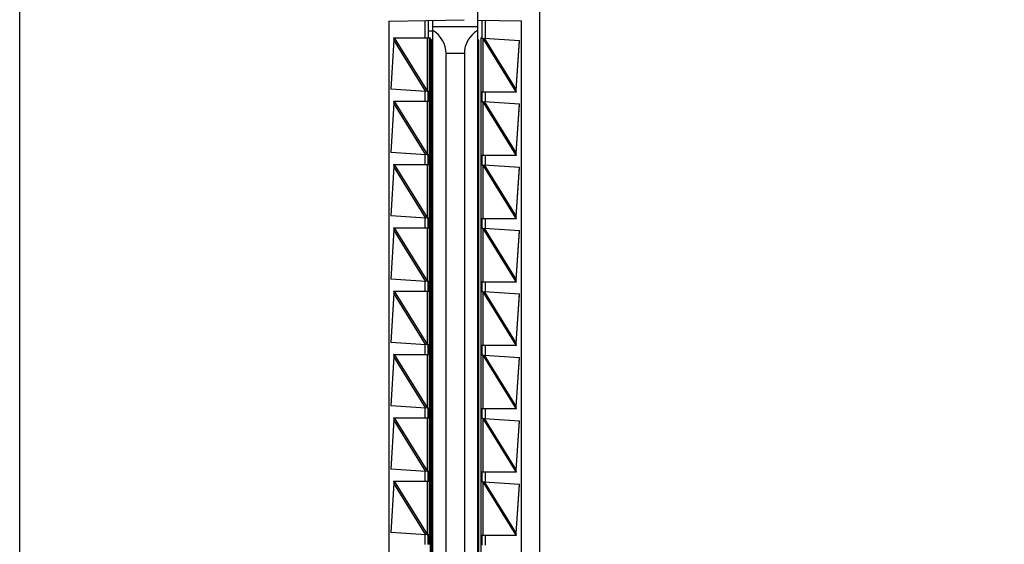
# Model space of a CAD drawing. Header units: inches. Extents: x 0 to 22, y 0 to 17.
# Tile 17 of 21: x 16.1 to 17.6, y 10 to 10.8. Entities that reach past the tile are written whole.
import ezdxf

# ---------------------------------------------------------------- set-up
doc = ezdxf.new("R2010")
doc.units = ezdxf.units.IN
doc.header["$LTSCALE"] = 1.21
doc.header["$MEASUREMENT"] = 0
doc.layers.get('0').update_dxf_attribs({"linetype": 'CONTINUOUS'})
doc.layers.add('DIMENSIONS', color=7, linetype='CONTINUOUS')
doc.styles.get("Standard").update_dxf_attribs({"font": 'txt', "width": 0.8})
doc.dimstyles.new('DIMSTYLE_1', dxfattribs={"dimtxt": 0.125, "dimasz": 0.18, "dimexe": 0.18, "dimexo": 0.0625, "dimgap": 0.09, "dimtad": 0, "dimtih": 1, "dimtoh": 1, "dimdec": 3, "dimzin": 4, "dimdsep": 46, "dimtxsty": 'STANDARD', "dimblk": '_FILLED', "dimblk1": '_FILLED', "dimblk2": '_FILLED', "dimcen": 0.09, "dimadec": 0, "dimazin": 0, "dimtp": 0.01, "dimtm": 0.01, "dimtfac": 1, "dimtdec": 3, "dimtofl": 0, "dimtmove": 0, "dimatfit": 3, "dimldrblk": '_FILLED', "dimfxl": 1, "dimtolj": 1, "dimtzin": 4, "dimarcsym": 0})

# ---------------------------------------------------------------- blocks, each defined once
blk = doc.blocks.new('*D20')
at = {"layer": 'DIMENSIONS', "color": 2, "linetype": 'CONTINUOUS'}
blk.add_line((16.3955, 11.4967), (17.5404, 11.4967), dxfattribs=at)
at = {"layer": 'DIMENSIONS', "color": 2, "linetype": 'CONTINUOUS', "insert": (17.6029, 11.5592), "char_height": 0.125, "width": 1.425, "attachment_point": 1, "line_spacing_factor": 0.9}
blk.add_mtext('4.822{\\Ftxt.shx;\\W1.000000;\\H0.125000; }[122.48]', dxfattribs=at)
blk = doc.blocks.new('_FILLED')
at = {"color": 0, "linetype": 'BYBLOCK'}
blk.add_solid([(0, 0), (-1, 0.1736), (-1, -0.1736)], dxfattribs=at)
blk = doc.blocks.new('*D22')
at = {"layer": 'DIMENSIONS', "color": 2, "linetype": 'CONTINUOUS'}
blk.add_line((16.2079, 11.6843), (16.2079, 12.3062), dxfattribs=at)
at = {"layer": 'DIMENSIONS', "color": 2, "linetype": 'CONTINUOUS', "insert": (16.1454, 12.3687), "char_height": 0.125, "width": 1.225, "attachment_point": 1, "rotation": 90, "line_spacing_factor": 0.9}
blk.add_mtext('.502{\\Ftxt.shx;\\W1.000000;\\H0.125000; }[12.75]', dxfattribs=at)

msp = doc.modelspace()

# ---------------------------------------------------------------- linework, layer by layer
at = {"color": 7, "linetype": 'CONTINUOUS'}
for p, q in [((16.0729, 6.6799), (16.0729, 11.4915)), ((16.8529, 11.4915), (16.8529, 6.6799)), ((16.7599, 10.8652), (16.7599, 7.3062)), ((16.6269, 10.814), (16.74, 10.816)), ((16.6269, 10.814), (16.6269, 7.3574)), ((16.6859, 10.8151), (16.6859, 10.7887)), ((16.6929, 7.3562), (16.6929, 10.8152)), ((16.7599, 10.8052), (16.6929, 10.8052)), ((16.7599, 10.8152), (16.8259, 10.8141)), ((16.7669, 10.7877), (16.7669, 10.8151)), ((16.8259, 7.3574), (16.8259, 10.8141)), ((16.6341, 10.7859), (16.6296, 10.7118)), ((16.634, 10.7887), (16.6886, 10.7887)), ((16.634, 10.7887), (16.6341, 10.7867)), ((16.6348, 10.7887), (16.6341, 10.7859)), ((16.6341, 10.7861), (16.6341, 10.7859)), ((16.6859, 10.7992), (16.6929, 10.7992)), ((16.6886, 10.7887), (16.6886, 7.3827)), ((16.6909, 10.7862), (16.6909, 7.3862)), ((16.6909, 10.7862), (16.6929, 10.7862)), ((16.7649, 10.7887), (16.7649, 7.3827)), ((16.7649, 10.7887), (16.7669, 10.7887)), ((16.7679, 10.7877), (16.7649, 10.7877)), ((16.7679, 10.7877), (16.7701, 10.7881)), ((16.7701, 10.7881), (16.823, 10.7846)), ((16.7619, 10.7852), (16.7599, 10.7852)), ((16.7619, 7.3852), (16.7619, 10.7852)), ((16.8181, 10.7106), (16.823, 10.7846)), ((16.8181, 10.7102), (16.823, 10.784)), ((16.6886, 10.7622), (16.6909, 10.7622)), ((16.7126, 9.2529), (16.7126, 10.7652)), ((16.7402, 10.7652), (16.7402, 9.2529)), ((16.6886, 10.7217), (16.6909, 10.7217)), ((16.6825, 10.7084), (16.6296, 10.7118)), ((16.6847, 10.7087), (16.6825, 10.7084)), ((16.6847, 10.7087), (16.6878, 10.7087)), ((16.6859, 10.7078), (16.6858, 10.7087)), ((16.6859, 10.7078), (16.6859, 10.6946)), ((16.6859, 10.6946), (16.6859, 10.7078)), ((16.7649, 10.7077), (16.8183, 10.7077)), ((16.7669, 10.6927), (16.7669, 10.7077)), ((16.8174, 10.7077), (16.8181, 10.7106)), ((16.8181, 10.7101), (16.8181, 10.7102)), ((16.8181, 10.7098), (16.8181, 10.7101)), ((16.8183, 10.7077), (16.8181, 10.7098)), ((16.6341, 10.6909), (16.6296, 10.6168)), ((16.634, 10.6937), (16.6878, 10.6937)), ((16.634, 10.6937), (16.6341, 10.6917)), ((16.6348, 10.6937), (16.6341, 10.6909)), ((16.6341, 10.6911), (16.6341, 10.6909)), ((16.6858, 10.6937), (16.6859, 10.6946)), ((16.7679, 10.6927), (16.7649, 10.6927)), ((16.7679, 10.6927), (16.7701, 10.6931)), ((16.7701, 10.6931), (16.823, 10.6896)), ((16.8181, 10.6156), (16.823, 10.6896)), ((16.8181, 10.6152), (16.823, 10.689)), ((16.6909, 10.6627), (16.6886, 10.6627)), ((16.6825, 10.6134), (16.6296, 10.6168)), ((16.6847, 10.6137), (16.6825, 10.6134)), ((16.6847, 10.6137), (16.6878, 10.6137)), ((16.6859, 10.6128), (16.6858, 10.6137)), ((16.6859, 10.6128), (16.6859, 10.5996)), ((16.6859, 10.5996), (16.6859, 10.6128)), ((16.7649, 10.6127), (16.8183, 10.6127)), ((16.7669, 10.5977), (16.7669, 10.6127)), ((16.8174, 10.6127), (16.8181, 10.6156)), ((16.8181, 10.6151), (16.8181, 10.6152)), ((16.8181, 10.6148), (16.8181, 10.6151)), ((16.8183, 10.6127), (16.8181, 10.6148)), ((16.6341, 10.5959), (16.6296, 10.5218)), ((16.634, 10.5987), (16.6878, 10.5987)), ((16.634, 10.5987), (16.6341, 10.5967)), ((16.6348, 10.5987), (16.6341, 10.5959)), ((16.6341, 10.5961), (16.6341, 10.5959)), ((16.6858, 10.5987), (16.6859, 10.5996)), ((16.7679, 10.5977), (16.7649, 10.5977)), ((16.7679, 10.5977), (16.7701, 10.5981)), ((16.7701, 10.5981), (16.823, 10.5946)), ((16.8181, 10.5206), (16.823, 10.5946)), ((16.8181, 10.5202), (16.823, 10.594)), ((16.6909, 10.5837), (16.6886, 10.5837)), ((16.6825, 10.5184), (16.6296, 10.5218)), ((16.6886, 10.5247), (16.6909, 10.5247)), ((16.8174, 10.5177), (16.8181, 10.5206)), ((16.8181, 10.5201), (16.8181, 10.5202)), ((16.8181, 10.5198), (16.8181, 10.5201)), ((16.8183, 10.5177), (16.8181, 10.5198)), ((16.6847, 10.5187), (16.6825, 10.5184)), ((16.6847, 10.5187), (16.6878, 10.5187)), ((16.6859, 10.5178), (16.6858, 10.5187)), ((16.6859, 10.5178), (16.6859, 10.5046)), ((16.6859, 10.5046), (16.6859, 10.5178)), ((16.7649, 10.5177), (16.8183, 10.5177)), ((16.7669, 10.5027), (16.7669, 10.5177)), ((16.6341, 10.5009), (16.6296, 10.4268)), ((16.634, 10.5037), (16.6878, 10.5037)), ((16.634, 10.5037), (16.6341, 10.5017)), ((16.6348, 10.5037), (16.6341, 10.5009)), ((16.6341, 10.5011), (16.6341, 10.5009)), ((16.6858, 10.5037), (16.6859, 10.5046)), ((16.7679, 10.5027), (16.7649, 10.5027)), ((16.7679, 10.5027), (16.7701, 10.5031)), ((16.7701, 10.5031), (16.823, 10.4996)), ((16.8181, 10.4256), (16.823, 10.4996)), ((16.8181, 10.4252), (16.823, 10.499)), ((16.6886, 10.4842), (16.6909, 10.4842)), ((16.6886, 10.4472), (16.6909, 10.4472)), ((16.6825, 10.4234), (16.6296, 10.4268)), ((16.6847, 10.4237), (16.6825, 10.4234)), ((16.6847, 10.4237), (16.6878, 10.4237)), ((16.6859, 10.4228), (16.6858, 10.4237)), ((16.6859, 10.4228), (16.6859, 10.4096)), ((16.6859, 10.4096), (16.6859, 10.4228)), ((16.7649, 10.4227), (16.8183, 10.4227)), ((16.7669, 10.4077), (16.7669, 10.4227)), ((16.8174, 10.4227), (16.8181, 10.4256)), ((16.8181, 10.4251), (16.8181, 10.4252)), ((16.8181, 10.4248), (16.8181, 10.4251)), ((16.8183, 10.4227), (16.8181, 10.4248)), ((16.6341, 10.4059), (16.6296, 10.3318)), ((16.634, 10.4087), (16.6878, 10.4087)), ((16.634, 10.4087), (16.6341, 10.4067)), ((16.6348, 10.4087), (16.6341, 10.4059)), ((16.6341, 10.4061), (16.6341, 10.4059)), ((16.6858, 10.4087), (16.6859, 10.4096)), ((16.6886, 10.4067), (16.6909, 10.4067)), ((16.7679, 10.4077), (16.7649, 10.4077)), ((16.7679, 10.4077), (16.7701, 10.4081)), ((16.7701, 10.4081), (16.823, 10.4046)), ((16.8181, 10.3306), (16.823, 10.4046)), ((16.8181, 10.3302), (16.823, 10.404)), ((16.6909, 10.3477), (16.6886, 10.3477)), ((16.6825, 10.3284), (16.6296, 10.3318)), ((16.6847, 10.3287), (16.6825, 10.3284)), ((16.6847, 10.3287), (16.6878, 10.3287)), ((16.6859, 10.3278), (16.6858, 10.3287)), ((16.6859, 10.3278), (16.6859, 10.3146)), ((16.6859, 10.3146), (16.6859, 10.3278)), ((16.8174, 10.3277), (16.8181, 10.3306)), ((16.8181, 10.3301), (16.8181, 10.3302)), ((16.8181, 10.3298), (16.8181, 10.3301)), ((16.8183, 10.3277), (16.8181, 10.3298)), ((16.634, 10.3137), (16.6878, 10.3137)), ((16.634, 10.3137), (16.6341, 10.3117)), ((16.6348, 10.3137), (16.6341, 10.3109)), ((16.6858, 10.3137), (16.6859, 10.3146)), ((16.7649, 10.3277), (16.8183, 10.3277)), ((16.7669, 10.3127), (16.7669, 10.3277)), ((16.7679, 10.3127), (16.7701, 10.3131)), ((16.7701, 10.3131), (16.823, 10.3096)), ((16.6341, 10.3109), (16.6296, 10.2368)), ((16.6341, 10.3111), (16.6341, 10.3109)), ((16.7679, 10.3127), (16.7649, 10.3127)), ((16.8181, 10.2356), (16.823, 10.3096)), ((16.8181, 10.2352), (16.823, 10.309)), ((16.6909, 10.2687), (16.6886, 10.2687)), ((16.6825, 10.2334), (16.6296, 10.2368)), ((16.6847, 10.2337), (16.6825, 10.2334)), ((16.6847, 10.2337), (16.6878, 10.2337)), ((16.6859, 10.2328), (16.6858, 10.2337)), ((16.6859, 10.2328), (16.6859, 10.2196)), ((16.6859, 10.2196), (16.6859, 10.2328)), ((16.7649, 10.2327), (16.8183, 10.2327)), ((16.7669, 10.2177), (16.7669, 10.2327)), ((16.8174, 10.2327), (16.8181, 10.2356)), ((16.8181, 10.2351), (16.8181, 10.2352)), ((16.8181, 10.2348), (16.8181, 10.2351)), ((16.8183, 10.2327), (16.8181, 10.2348)), ((16.6341, 10.2159), (16.6296, 10.1418)), ((16.634, 10.2187), (16.6878, 10.2187)), ((16.634, 10.2187), (16.6341, 10.2167)), ((16.6348, 10.2187), (16.6341, 10.2159)), ((16.6341, 10.2161), (16.6341, 10.2159)), ((16.6858, 10.2187), (16.6859, 10.2196)), ((16.6886, 10.2097), (16.6909, 10.2097)), ((16.7679, 10.2177), (16.7649, 10.2177)), ((16.7679, 10.2177), (16.7701, 10.2181)), ((16.7701, 10.2181), (16.823, 10.2146)), ((16.8181, 10.1406), (16.823, 10.2146)), ((16.8181, 10.1402), (16.823, 10.214)), ((16.6886, 10.1692), (16.6909, 10.1692)), ((16.6825, 10.1384), (16.6296, 10.1418)), ((16.6847, 10.1387), (16.6825, 10.1384)), ((16.6847, 10.1387), (16.6878, 10.1387)), ((16.6859, 10.1378), (16.6858, 10.1387)), ((16.6859, 10.1378), (16.6859, 10.1246)), ((16.6859, 10.1246), (16.6859, 10.1378)), ((16.7649, 10.1377), (16.8183, 10.1377)), ((16.7669, 10.1227), (16.7669, 10.1377)), ((16.8174, 10.1377), (16.8181, 10.1406)), ((16.8181, 10.1401), (16.8181, 10.1402)), ((16.8181, 10.1398), (16.8181, 10.1401)), ((16.8183, 10.1377), (16.8181, 10.1398)), ((16.634, 10.1237), (16.6878, 10.1237)), ((16.634, 10.1237), (16.6341, 10.1217)), ((16.6348, 10.1237), (16.6341, 10.1209)), ((16.6341, 10.1211), (16.6341, 10.1209)), ((16.6858, 10.1237), (16.6859, 10.1246)), ((16.6886, 10.1322), (16.6909, 10.1322)), ((16.7679, 10.1227), (16.7649, 10.1227)), ((16.7679, 10.1227), (16.7701, 10.1231)), ((16.7701, 10.1231), (16.823, 10.1196)), ((16.6341, 10.1209), (16.6296, 10.0468)), ((16.8181, 10.0456), (16.823, 10.1196)), ((16.8181, 10.0452), (16.823, 10.119)), ((16.6886, 10.0917), (16.6909, 10.0917)), ((16.6825, 10.0434), (16.6296, 10.0468)), ((16.6847, 10.0437), (16.6825, 10.0434)), ((16.6847, 10.0437), (16.6878, 10.0437)), ((16.6859, 10.0428), (16.6858, 10.0437)), ((16.6859, 10.0428), (16.6859, 10.0296)), ((16.6859, 10.0296), (16.6859, 10.0428)), ((16.6909, 10.0327), (16.6886, 10.0327)), ((16.7649, 10.0427), (16.8183, 10.0427)), ((16.7669, 10.0277), (16.7669, 10.0427)), ((16.8174, 10.0427), (16.8181, 10.0456)), ((16.8181, 10.0451), (16.8181, 10.0452)), ((16.8181, 10.0448), (16.8181, 10.0451)), ((16.8183, 10.0427), (16.8181, 10.0448)), ((16.6858, 10.0287), (16.6859, 10.0296))]:
    msp.add_line(p, q, dxfattribs=at)
at = {"color": 9, "linetype": 'CONTINUOUS'}
for p, q in [((16.681, 10.815), (16.681, 10.7887)), ((16.7718, 10.788), (16.7718, 10.815)), ((16.6825, 10.7084), (16.6341, 10.7859)), ((16.6348, 10.7887), (16.6848, 10.7085)), ((16.6848, 10.7085), (16.6848, 10.7887)), ((16.6878, 10.7087), (16.6878, 10.7887)), ((16.7678, 10.7879), (16.7678, 10.7077)), ((16.7678, 10.7879), (16.8174, 10.7077)), ((16.7701, 10.7881), (16.8181, 10.7106)), ((16.7402, 10.7652), (16.7126, 10.7652)), ((16.681, 10.7085), (16.681, 10.6937)), ((16.7718, 10.693), (16.7718, 10.7077)), ((16.6825, 10.6134), (16.6341, 10.6909)), ((16.6348, 10.6937), (16.6848, 10.6135)), ((16.6848, 10.6135), (16.6848, 10.6937)), ((16.6878, 10.6137), (16.6878, 10.6937)), ((16.7678, 10.6929), (16.7678, 10.6127)), ((16.7678, 10.6929), (16.8174, 10.6127)), ((16.7701, 10.6931), (16.8181, 10.6156)), ((16.681, 10.6135), (16.681, 10.5987)), ((16.7718, 10.598), (16.7718, 10.6127)), ((16.6825, 10.5184), (16.6341, 10.5959)), ((16.6348, 10.5987), (16.6848, 10.5185)), ((16.6848, 10.5185), (16.6848, 10.5987)), ((16.6878, 10.5187), (16.6878, 10.5987)), ((16.7678, 10.5979), (16.7678, 10.5177)), ((16.7678, 10.5979), (16.8174, 10.5177)), ((16.7701, 10.5981), (16.8181, 10.5206)), ((16.681, 10.5185), (16.681, 10.5037)), ((16.7718, 10.503), (16.7718, 10.5177)), ((16.6825, 10.4234), (16.6341, 10.5009)), ((16.6348, 10.5037), (16.6848, 10.4235)), ((16.6848, 10.4235), (16.6848, 10.5037)), ((16.6878, 10.4237), (16.6878, 10.5037)), ((16.7678, 10.5029), (16.7678, 10.4227)), ((16.7678, 10.5029), (16.8174, 10.4227)), ((16.7701, 10.5031), (16.8181, 10.4256)), ((16.681, 10.4235), (16.681, 10.4087)), ((16.7718, 10.408), (16.7718, 10.4227)), ((16.6825, 10.3284), (16.6341, 10.4059)), ((16.6348, 10.4087), (16.6848, 10.3285)), ((16.6848, 10.3285), (16.6848, 10.4087)), ((16.6878, 10.3287), (16.6878, 10.4087)), ((16.7678, 10.4079), (16.7678, 10.3277)), ((16.7678, 10.4079), (16.8174, 10.3277)), ((16.7701, 10.4081), (16.8181, 10.3306)), ((16.681, 10.3285), (16.681, 10.3137)), ((16.6348, 10.3137), (16.6848, 10.2335)), ((16.6848, 10.2335), (16.6848, 10.3137)), ((16.6878, 10.2337), (16.6878, 10.3137)), ((16.7701, 10.3131), (16.8181, 10.2356)), ((16.7718, 10.313), (16.7718, 10.3277)), ((16.6825, 10.2334), (16.6341, 10.3109)), ((16.7678, 10.3129), (16.7678, 10.2327)), ((16.7678, 10.3129), (16.8174, 10.2327)), ((16.681, 10.2335), (16.681, 10.2187)), ((16.7718, 10.218), (16.7718, 10.2327)), ((16.6825, 10.1384), (16.6341, 10.2159)), ((16.6348, 10.2187), (16.6848, 10.1385)), ((16.6848, 10.1385), (16.6848, 10.2187)), ((16.6878, 10.1387), (16.6878, 10.2187)), ((16.7678, 10.2179), (16.7678, 10.1377)), ((16.7678, 10.2179), (16.8174, 10.1377)), ((16.7701, 10.2181), (16.8181, 10.1406)), ((16.681, 10.1385), (16.681, 10.1237)), ((16.7718, 10.123), (16.7718, 10.1377)), ((16.6348, 10.1237), (16.6848, 10.0435)), ((16.6848, 10.0435), (16.6848, 10.1237)), ((16.6878, 10.0437), (16.6878, 10.1237)), ((16.7678, 10.1229), (16.7678, 10.0427)), ((16.7678, 10.1229), (16.8174, 10.0427)), ((16.7701, 10.1231), (16.8181, 10.0456)), ((16.6825, 10.0434), (16.6341, 10.1209)), ((16.681, 10.0435), (16.681, 10.0287)), ((16.7718, 10.028), (16.7718, 10.0427))]:
    msp.add_line(p, q, dxfattribs=at)
at = {"color": 7, "linetype": 'CONTINUOUS'}
for points in [[(16.6341, 10.7867), (16.6341, 10.7865), (16.6341, 10.7861)], [(16.6341, 10.6917), (16.6341, 10.6915), (16.6341, 10.6911)], [(16.6341, 10.5967), (16.6341, 10.5965), (16.6341, 10.5961)], [(16.6341, 10.5017), (16.6341, 10.5015), (16.6341, 10.5011)], [(16.6341, 10.4067), (16.6341, 10.4065), (16.6341, 10.4061)], [(16.6341, 10.3117), (16.6341, 10.3115), (16.6341, 10.3111)], [(16.6341, 10.2167), (16.6341, 10.2165), (16.6341, 10.2161)], [(16.6341, 10.1217), (16.6341, 10.1215), (16.6341, 10.1211)]]:
    msp.add_lwpolyline(points, dxfattribs=at)
for centre, start_param, end_param in [((16.6726, 10.7652), 0.001345, 1.039425), ((16.7802, 10.7652), 2.104858, 3.142938)]:
    msp.add_ellipse(centre, major_axis=(0.04, -0.0001), ratio=1, start_param=start_param, end_param=end_param, dxfattribs=at)
for points in [[(16.6878, 10.6937), (16.6878, 10.6937), (16.6878, 10.6937), (16.6878, 10.6937), (16.6878, 10.6937), (16.6878, 10.6937), (16.6878, 10.6937), (16.6878, 10.6938), (16.6878, 10.6938), (16.6878, 10.6939), (16.6878, 10.6939), (16.6878, 10.694), (16.6879, 10.6942), (16.6879, 10.6943), (16.6879, 10.6944), (16.6879, 10.6946), (16.6879, 10.6948), (16.6879, 10.6951), (16.6879, 10.6954), (16.6879, 10.6959), (16.6879, 10.6965), (16.6879, 10.6971), (16.6879, 10.6977), (16.6879, 10.6983), (16.6879, 10.699), (16.6879, 10.7), (16.6879, 10.7012), (16.6879, 10.7024), (16.6879, 10.7034), (16.6879, 10.7041), (16.6879, 10.7047), (16.6879, 10.7054), (16.6879, 10.706), (16.6879, 10.7065), (16.6879, 10.707), (16.6879, 10.7074), (16.6879, 10.7076), (16.6879, 10.7078), (16.6879, 10.708), (16.6879, 10.7081), (16.6879, 10.7083), (16.6878, 10.7084), (16.6878, 10.7085), (16.6878, 10.7086), (16.6878, 10.7086), (16.6878, 10.7087), (16.6878, 10.7087), (16.6878, 10.7087), (16.6878, 10.7087), (16.6878, 10.7087), (16.6878, 10.7087), (16.6878, 10.7087), (16.6878, 10.7087)], [(16.6878, 10.5987), (16.6878, 10.5987), (16.6878, 10.5987), (16.6878, 10.5987), (16.6878, 10.5987), (16.6878, 10.5987), (16.6878, 10.5987), (16.6878, 10.5988), (16.6878, 10.5988), (16.6878, 10.5989), (16.6878, 10.5989), (16.6878, 10.599), (16.6879, 10.5992), (16.6879, 10.5993), (16.6879, 10.5994), (16.6879, 10.5996), (16.6879, 10.5998), (16.6879, 10.6001), (16.6879, 10.6004), (16.6879, 10.6009), (16.6879, 10.6015), (16.6879, 10.6021), (16.6879, 10.6027), (16.6879, 10.6033), (16.6879, 10.604), (16.6879, 10.605), (16.6879, 10.6062), (16.6879, 10.6074), (16.6879, 10.6084), (16.6879, 10.6091), (16.6879, 10.6097), (16.6879, 10.6104), (16.6879, 10.611), (16.6879, 10.6115), (16.6879, 10.612), (16.6879, 10.6124), (16.6879, 10.6126), (16.6879, 10.6128), (16.6879, 10.613), (16.6879, 10.6131), (16.6879, 10.6133), (16.6878, 10.6134), (16.6878, 10.6135), (16.6878, 10.6136), (16.6878, 10.6136), (16.6878, 10.6137), (16.6878, 10.6137), (16.6878, 10.6137), (16.6878, 10.6137), (16.6878, 10.6137), (16.6878, 10.6137), (16.6878, 10.6137), (16.6878, 10.6137)], [(16.6878, 10.5037), (16.6878, 10.5037), (16.6878, 10.5037), (16.6878, 10.5037), (16.6878, 10.5037), (16.6878, 10.5037), (16.6878, 10.5037), (16.6878, 10.5038), (16.6878, 10.5038), (16.6878, 10.5039), (16.6878, 10.5039), (16.6878, 10.504), (16.6879, 10.5042), (16.6879, 10.5043), (16.6879, 10.5044), (16.6879, 10.5046), (16.6879, 10.5048), (16.6879, 10.5051), (16.6879, 10.5054), (16.6879, 10.5059), (16.6879, 10.5065), (16.6879, 10.5071), (16.6879, 10.5077), (16.6879, 10.5083), (16.6879, 10.509), (16.6879, 10.51), (16.6879, 10.5112), (16.6879, 10.5124), (16.6879, 10.5134), (16.6879, 10.5141), (16.6879, 10.5147), (16.6879, 10.5154), (16.6879, 10.516), (16.6879, 10.5165), (16.6879, 10.517), (16.6879, 10.5174), (16.6879, 10.5176), (16.6879, 10.5178), (16.6879, 10.518), (16.6879, 10.5181), (16.6879, 10.5183), (16.6878, 10.5184), (16.6878, 10.5185), (16.6878, 10.5186), (16.6878, 10.5186), (16.6878, 10.5187), (16.6878, 10.5187), (16.6878, 10.5187), (16.6878, 10.5187), (16.6878, 10.5187), (16.6878, 10.5187), (16.6878, 10.5187), (16.6878, 10.5187)], [(16.6878, 10.4087), (16.6878, 10.4087), (16.6878, 10.4087), (16.6878, 10.4087), (16.6878, 10.4087), (16.6878, 10.4087), (16.6878, 10.4087), (16.6878, 10.4088), (16.6878, 10.4088), (16.6878, 10.4089), (16.6878, 10.4089), (16.6878, 10.409), (16.6879, 10.4092), (16.6879, 10.4093), (16.6879, 10.4094), (16.6879, 10.4096), (16.6879, 10.4098), (16.6879, 10.4101), (16.6879, 10.4104), (16.6879, 10.4109), (16.6879, 10.4115), (16.6879, 10.4121), (16.6879, 10.4127), (16.6879, 10.4133), (16.6879, 10.414), (16.6879, 10.415), (16.6879, 10.4162), (16.6879, 10.4174), (16.6879, 10.4184), (16.6879, 10.4191), (16.6879, 10.4197), (16.6879, 10.4204), (16.6879, 10.421), (16.6879, 10.4215), (16.6879, 10.422), (16.6879, 10.4224), (16.6879, 10.4226), (16.6879, 10.4228), (16.6879, 10.423), (16.6879, 10.4231), (16.6879, 10.4233), (16.6878, 10.4234), (16.6878, 10.4235), (16.6878, 10.4236), (16.6878, 10.4236), (16.6878, 10.4237), (16.6878, 10.4237), (16.6878, 10.4237), (16.6878, 10.4237), (16.6878, 10.4237), (16.6878, 10.4237), (16.6878, 10.4237), (16.6878, 10.4237)], [(16.6878, 10.3137), (16.6878, 10.3137), (16.6878, 10.3137), (16.6878, 10.3137), (16.6878, 10.3137), (16.6878, 10.3137), (16.6878, 10.3137), (16.6878, 10.3138), (16.6878, 10.3138), (16.6878, 10.3139), (16.6878, 10.3139), (16.6878, 10.314), (16.6879, 10.3142), (16.6879, 10.3143), (16.6879, 10.3144), (16.6879, 10.3146), (16.6879, 10.3148), (16.6879, 10.3151), (16.6879, 10.3154), (16.6879, 10.3159), (16.6879, 10.3165), (16.6879, 10.3171), (16.6879, 10.3177), (16.6879, 10.3183), (16.6879, 10.319), (16.6879, 10.32), (16.6879, 10.3212), (16.6879, 10.3224), (16.6879, 10.3234), (16.6879, 10.3241), (16.6879, 10.3247), (16.6879, 10.3254), (16.6879, 10.326), (16.6879, 10.3265), (16.6879, 10.327), (16.6879, 10.3274), (16.6879, 10.3276), (16.6879, 10.3278), (16.6879, 10.328), (16.6879, 10.3281), (16.6879, 10.3283), (16.6878, 10.3284), (16.6878, 10.3285), (16.6878, 10.3286), (16.6878, 10.3286), (16.6878, 10.3287), (16.6878, 10.3287), (16.6878, 10.3287), (16.6878, 10.3287), (16.6878, 10.3287), (16.6878, 10.3287), (16.6878, 10.3287), (16.6878, 10.3287)], [(16.6878, 10.2187), (16.6878, 10.2187), (16.6878, 10.2187), (16.6878, 10.2187), (16.6878, 10.2187), (16.6878, 10.2187), (16.6878, 10.2187), (16.6878, 10.2188), (16.6878, 10.2188), (16.6878, 10.2189), (16.6878, 10.2189), (16.6878, 10.219), (16.6879, 10.2192), (16.6879, 10.2193), (16.6879, 10.2194), (16.6879, 10.2196), (16.6879, 10.2198), (16.6879, 10.2201), (16.6879, 10.2204), (16.6879, 10.2209), (16.6879, 10.2215), (16.6879, 10.2221), (16.6879, 10.2227), (16.6879, 10.2233), (16.6879, 10.224), (16.6879, 10.225), (16.6879, 10.2262), (16.6879, 10.2274), (16.6879, 10.2284), (16.6879, 10.2291), (16.6879, 10.2297), (16.6879, 10.2304), (16.6879, 10.231), (16.6879, 10.2315), (16.6879, 10.232), (16.6879, 10.2324), (16.6879, 10.2326), (16.6879, 10.2328), (16.6879, 10.233), (16.6879, 10.2331), (16.6879, 10.2333), (16.6878, 10.2334), (16.6878, 10.2335), (16.6878, 10.2336), (16.6878, 10.2336), (16.6878, 10.2337), (16.6878, 10.2337), (16.6878, 10.2337), (16.6878, 10.2337), (16.6878, 10.2337), (16.6878, 10.2337), (16.6878, 10.2337), (16.6878, 10.2337)], [(16.6878, 10.1237), (16.6878, 10.1237), (16.6878, 10.1237), (16.6878, 10.1237), (16.6878, 10.1237), (16.6878, 10.1237), (16.6878, 10.1237), (16.6878, 10.1238), (16.6878, 10.1238), (16.6878, 10.1239), (16.6878, 10.1239), (16.6878, 10.124), (16.6879, 10.1242), (16.6879, 10.1243), (16.6879, 10.1244), (16.6879, 10.1246), (16.6879, 10.1248), (16.6879, 10.1251), (16.6879, 10.1254), (16.6879, 10.1259), (16.6879, 10.1265), (16.6879, 10.1271), (16.6879, 10.1277), (16.6879, 10.1283), (16.6879, 10.129), (16.6879, 10.13), (16.6879, 10.1312), (16.6879, 10.1324), (16.6879, 10.1334), (16.6879, 10.1341), (16.6879, 10.1347), (16.6879, 10.1354), (16.6879, 10.136), (16.6879, 10.1365), (16.6879, 10.137), (16.6879, 10.1374), (16.6879, 10.1376), (16.6879, 10.1378), (16.6879, 10.138), (16.6879, 10.1381), (16.6879, 10.1383), (16.6878, 10.1384), (16.6878, 10.1385), (16.6878, 10.1386), (16.6878, 10.1386), (16.6878, 10.1387), (16.6878, 10.1387), (16.6878, 10.1387), (16.6878, 10.1387), (16.6878, 10.1387), (16.6878, 10.1387), (16.6878, 10.1387), (16.6878, 10.1387)], [(16.6878, 10.0287), (16.6878, 10.0287), (16.6878, 10.0287), (16.6878, 10.0287), (16.6878, 10.0287), (16.6878, 10.0287), (16.6878, 10.0287), (16.6878, 10.0288), (16.6878, 10.0288), (16.6878, 10.0289), (16.6878, 10.0289), (16.6878, 10.029), (16.6879, 10.0292), (16.6879, 10.0293), (16.6879, 10.0294), (16.6879, 10.0296), (16.6879, 10.0298), (16.6879, 10.0301), (16.6879, 10.0304), (16.6879, 10.0309), (16.6879, 10.0315), (16.6879, 10.0321), (16.6879, 10.0327), (16.6879, 10.0333), (16.6879, 10.034), (16.6879, 10.035), (16.6879, 10.0362), (16.6879, 10.0374), (16.6879, 10.0384), (16.6879, 10.0391), (16.6879, 10.0397), (16.6879, 10.0404), (16.6879, 10.041), (16.6879, 10.0415), (16.6879, 10.042), (16.6879, 10.0424), (16.6879, 10.0426), (16.6879, 10.0428), (16.6879, 10.043), (16.6879, 10.0431), (16.6879, 10.0433), (16.6878, 10.0434), (16.6878, 10.0435), (16.6878, 10.0436), (16.6878, 10.0436), (16.6878, 10.0437), (16.6878, 10.0437), (16.6878, 10.0437), (16.6878, 10.0437), (16.6878, 10.0437), (16.6878, 10.0437), (16.6878, 10.0437), (16.6878, 10.0437)]]:
    msp.add_open_spline(points, degree=3, knots=[0, 0, 0, 0, 0.000262, 0.000478, 0.000762, 0.001117, 0.001544, 0.002618, 0.005649, 0.009863, 0.015252, 0.021806, 0.029509, 0.038344, 0.04829, 0.059322, 0.071416, 0.084541, 0.113757, 0.146691, 0.183026, 0.222412, 0.26447, 0.308796, 0.354963, 0.402526, 0.5, 0.597474, 0.645037, 0.691204, 0.73553, 0.777588, 0.816974, 0.853309, 0.886243, 0.915459, 0.928584, 0.940678, 0.95171, 0.961656, 0.970491, 0.978194, 0.984748, 0.990137, 0.994351, 0.997382, 0.998456, 0.998883, 0.999238, 0.999522, 0.999738, 1, 1, 1, 1], dxfattribs=at)

# ---------------------------------------------------------------- dimensions: what is measured, and where the dimension line sits
at = {"layer": 'DIMENSIONS', "color": 2, "linetype": 'CONTINUOUS'}
for feature_location, offset, dtype, origin, picture, middle in [((16.2079, 11.6843), (0, 0.6219), 1, (16.7099, 6.6747), '*D22', (16.2079, 12.9812)), ((16.3955, 11.4967), (1.1449, 0), 0, (16.835, 6.6747), '*D20', (18.3154, 11.4967))]:
    dim = msp.add_ordinate_dim(feature_location=feature_location, offset=offset, dtype=dtype, origin=origin, dimstyle='DIMSTYLE_1', dxfattribs=at)
    dim.commit()
    dim.dimension.update_dxf_attribs({"geometry": picture, "text_midpoint": middle})

doc.saveas('drawing.dxf')
